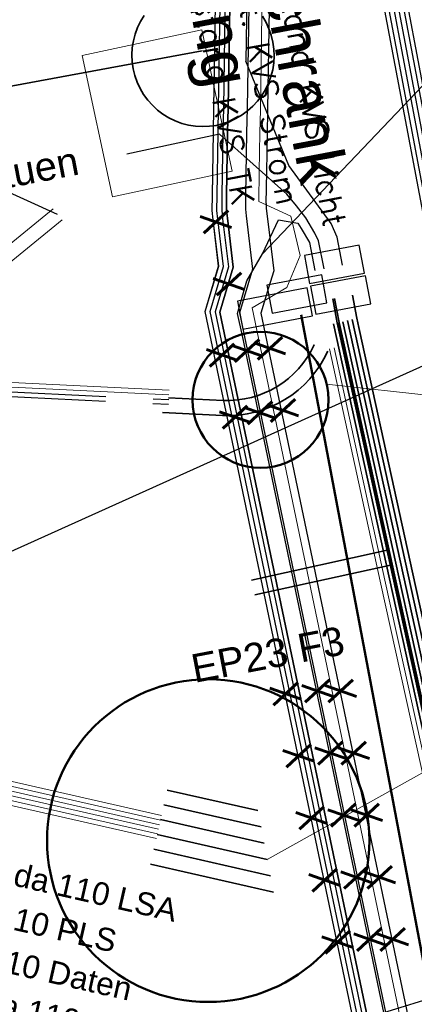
# Model space of a CAD drawing. Header units: metres. Extents: x -502 to 161, y -108 to 174.
# Tile 249 of 256: x 42.12 to 46.28, y 36.23 to 46.6. Entities that reach past the tile are written whole.
import ezdxf

# ---------------------------------------------------------------- set-up
doc = ezdxf.new("R2010")
doc.units = ezdxf.units.M
doc.header["$LTSCALE"] = 0.1
doc.linetypes.add('1', pattern=[70, 50, -20])
doc.linetypes.add('88', pattern=[35.001, 12.501, -5, 12.5, -5])
for name, color, linetype in [('BRI31-005.05-5p02-Koordinierung Lageplan 4. BA ZOB West 2022-06-15', 7, 'Continuous'), ('BRI31-005.06-5f07-Koordinierung Lageplan 4. BA ZOB Fernbusbahnh', 7, 'Continuous'), ('BRI32-005.02-5f05-Koordinierung Schemaplan 4 BA ZOB Teilbereich', 7, 'Continuous'), ('BRI32-005.03-5f06-Koordinierung Schemaplan 4 BA ZOB Teilbereich 2 Ost - Bahnhofsallee 2023-01-21', 7, 'Continuous')]:
    doc.layers.add(name, color=color, linetype=linetype)
doc.styles.add('Arial', font='arial.ttf')
doc.styles.add('Txt', font='txt_____.ttf')

msp = doc.modelspace()

# ---------------------------------------------------------------- linework, layer by layer
at = {"layer": 'BRI31-005.05-5p02-Koordinierung Lageplan 4. BA ZOB West 2022-06-15', "color": 190, "linetype": 'Continuous', "lineweight": 35, "true_color": 0x7f00ff, "transparency": 33554687, "flags": 128}
for points in [[(45.531, 43.422), (46.121, 40.733), (46.77, 37.784), (47.038, 37.058), (47.269, 36.697), (47.778, 34.593), (47.884, 34.154), (49.172, 28.83), (48.471, 26.187), (47.976, 24.157), (47.203, 22.152), (46.538, 13.561), (46.447, 12.357), (46.218, 7.537)], [(45.629, 43.446), (46.219, 40.755), (46.866, 37.812), (47.128, 37.102), (47.363, 36.737), (47.876, 34.617), (47.982, 34.178), (49.311, 28.686), (49.315, 28.669), (49.291, 28.303), (48.567, 26.162), (48.071, 24.127), (47.301, 22.126), (46.638, 13.553), (46.547, 12.353), (46.318, 7.533)]]:
    msp.add_lwpolyline(points, dxfattribs=at)
at = {"layer": 'BRI31-005.06-5f07-Koordinierung Lageplan 4. BA ZOB Fernbusbahnh', "color": 190, "linetype": 'Continuous', "lineweight": 30, "true_color": 0x7f00ff, "transparency": 33554687, "flags": 128}
for points in [[(45.531, 43.422), (46.121, 40.733), (46.77, 37.784), (47.038, 37.058), (47.269, 36.697), (47.778, 34.593), (47.884, 34.154), (49.172, 28.83), (48.471, 26.187), (47.976, 24.157), (47.203, 22.152), (46.538, 13.561), (46.447, 12.357), (46.218, 7.537)], [(45.629, 43.446), (46.219, 40.755), (46.866, 37.812), (47.128, 37.102), (47.363, 36.737), (47.876, 34.617), (47.982, 34.178), (49.311, 28.686), (49.315, 28.669), (49.291, 28.303), (48.567, 26.162), (48.071, 24.127), (47.301, 22.126), (46.638, 13.553), (46.547, 12.353), (46.318, 7.533)]]:
    msp.add_lwpolyline(points, dxfattribs=at)
at = {"layer": 'BRI32-005.02-5f05-Koordinierung Schemaplan 4 BA ZOB Teilbereich', "color": 1, "linetype": 'Continuous', "lineweight": 18, "true_color": 0xff0000, "transparency": 33554687}
for p, q in [((44.683, 44.137), (49.345, 49.031)), ((45.359, 42.762), (49.777, 42.279)), ((44.733, 37.755), (50.017, 40.705)), ((44.733, 37.755), (50.017, 40.705)), ((44.733, 37.755), (50.017, 40.705))]:
    msp.add_line(p, q, dxfattribs=at)
at = {"layer": 'BRI32-005.02-5f05-Koordinierung Schemaplan 4 BA ZOB Teilbereich', "color": 3, "linetype": 'Continuous', "lineweight": 25, "true_color": 0x00ff00, "transparency": 33554687}
msp.add_line((44.524, 47.183), (44.508, 46.167), dxfattribs=at)
msp.add_line((44.524, 47.183), (44.508, 46.167), dxfattribs=at)
at = {"layer": 'BRI32-005.02-5f05-Koordinierung Schemaplan 4 BA ZOB Teilbereich', "color": 1, "linetype": 'Continuous', "lineweight": 25, "true_color": 0xff0000, "transparency": 33554687}
for p, q in [((42.521, 44.552), (40.886, 45.29)), ((44.231, 35.612), (50.257, 37.462))]:
    msp.add_line(p, q, dxfattribs=at)
at = {"layer": 'BRI32-005.02-5f05-Koordinierung Schemaplan 4 BA ZOB Teilbereich', "color": 7, "linetype": 'Continuous', "lineweight": 25, "transparency": 33554687}
msp.add_line((41.225, 40.639), (50.091, 44.631), dxfattribs=at)
at = {"layer": 'BRI32-005.02-5f05-Koordinierung Schemaplan 4 BA ZOB Teilbereich', "color": 7, "linetype": 'Continuous', "lineweight": 13, "transparency": 33554687}
for p, q in [((43.696, 42.652), (34.791, 43.082)), ((43.698, 42.702), (34.793, 43.132))]:
    msp.add_line(p, q, dxfattribs=at)
at = {"layer": 'BRI32-005.02-5f05-Koordinierung Schemaplan 4 BA ZOB Teilbereich', "color": 250, "linetype": '88', "lineweight": 25, "true_color": 0x333333, "transparency": 33554687}
for p, q in [((34.787, 42.982), (43.692, 42.552)), ((34.789, 43.032), (43.694, 42.602))]:
    msp.add_line(p, q, dxfattribs=at)
at = {"layer": 'BRI32-005.02-5f05-Koordinierung Schemaplan 4 BA ZOB Teilbereich', "color": 190, "linetype": '1', "lineweight": 35, "true_color": 0x7f00ff, "transparency": 33554687}
for p, q in [((45.998, 41.014), (44.567, 40.7)), ((46.032, 40.858), (44.601, 40.544))]:
    msp.add_line(p, q, dxfattribs=at)
at = {"layer": 'BRI32-005.02-5f05-Koordinierung Schemaplan 4 BA ZOB Teilbereich', "color": 7, "linetype": 'Continuous', "lineweight": 35, "transparency": 33554687}
for p, q in [((43.677, 38.487), (44.635, 38.27)), ((44.668, 38.098), (43.642, 38.331)), ((43.607, 38.175), (44.701, 37.927)), ((43.571, 38.019), (44.733, 37.755)), ((43.536, 37.863), (44.766, 37.584)), ((43.5, 37.707), (44.799, 37.412))]:
    msp.add_line(p, q, dxfattribs=at)
at = {"layer": 'BRI32-005.02-5f05-Koordinierung Schemaplan 4 BA ZOB Teilbereich', "color": 250, "linetype": 'Continuous', "lineweight": 25, "true_color": 0x333333, "transparency": 33554687, "flags": 128}
for points in [[(34.224, 109.486), (35.711, 100.874), (46.469, 44.062), (46.491, 43.777)], [(46.541, 43.781), (46.519, 44.069), (35.76, 100.883), (34.273, 109.496)], [(34.322, 109.506), (35.809, 100.892), (46.569, 44.076), (46.591, 43.786)], [(46.641, 43.79), (46.619, 44.083), (35.858, 100.901), (34.371, 109.516)], [(34.42, 109.526), (35.907, 100.91), (46.669, 44.09), (46.691, 43.794)], [(46.741, 43.798), (46.719, 44.097), (35.956, 100.919), (34.469, 109.536)], [(35.343, 99.628), (37.1, 89.756), (38.496, 82.14), (39.939, 74.396), (41.331, 66.908), (42.806, 59.117), (44.243, 51.413), (44.603, 49.064), (44.69, 48.497), (44.64, 48.05), (44.544, 47.178), (44.52, 45.671), (44.515, 45.413), (44.504, 44.747), (44.502, 44.609), (44.51, 44.537), (44.577, 43.977), (44.44, 43.516), (46.066, 35.744), (46.074, 35.71), (46.125, 35.556), (46.25, 35.184), (46.06, 35.12)], [(35.343, 99.628), (37.1, 89.756), (38.496, 82.14), (39.939, 74.396), (41.331, 66.908), (42.806, 59.117), (44.243, 51.413), (44.603, 49.064), (44.69, 48.497), (44.64, 48.05), (44.544, 47.178), (44.52, 45.671), (44.515, 45.413), (44.504, 44.747), (44.502, 44.609), (44.51, 44.537), (44.577, 43.977), (44.44, 43.516), (46.066, 35.744), (46.074, 35.71), (46.125, 35.556), (46.25, 35.184), (46.06, 35.12)], [(35.095, 99.592), (36.855, 89.712), (38.25, 82.094), (39.693, 74.35), (41.085, 66.862), (42.561, 59.071), (43.995, 51.371), (44.355, 49.026), (44.438, 48.491), (44.392, 48.077), (44.294, 47.194), (44.27, 45.675), (44.265, 45.417), (44.254, 44.751), (44.252, 44.596), (44.262, 44.507), (44.323, 43.999), (44.182, 43.526), (45.822, 35.693), (45.832, 35.642), (45.887, 35.476), (45.933, 35.339)], [(46.06, 35.12), (45.935, 35.492), (45.88, 35.656), (45.87, 35.703), (44.234, 43.524), (44.373, 43.995), (44.312, 44.513), (44.302, 44.599), (44.304, 44.751), (44.315, 45.417), (44.32, 45.675), (44.344, 47.19), (44.442, 48.072), (44.488, 48.493), (44.405, 49.034), (44.045, 51.379), (42.611, 59.081), (41.135, 66.872), (39.743, 74.36), (38.3, 82.104), (36.905, 89.72), (35.145, 99.6)], [(46.06, 35.12), (45.935, 35.492), (45.88, 35.656), (45.87, 35.703), (44.234, 43.524), (44.373, 43.995), (44.312, 44.513), (44.302, 44.599), (44.304, 44.751), (44.315, 45.417), (44.32, 45.675), (44.344, 47.19), (44.442, 48.072), (44.488, 48.493), (44.405, 49.034), (44.045, 51.379), (42.611, 59.081), (41.135, 66.872), (39.743, 74.36), (38.3, 82.104), (36.905, 89.72), (35.145, 99.6)], [(35.145, 99.599), (36.904, 89.721), (38.299, 82.103), (39.742, 74.359), (41.134, 66.871), (42.61, 59.08), (44.044, 51.379), (44.404, 49.034), (44.488, 48.492), (44.442, 48.071), (44.344, 47.191), (44.32, 45.674), (44.315, 45.416), (44.304, 44.75), (44.302, 44.598), (44.312, 44.513), (44.374, 43.995), (44.234, 43.524), (45.871, 35.703), (45.88, 35.655), (45.934, 35.492), (45.981, 35.356)], [(45.724, 35.673), (44.078, 43.53), (44.221, 44.007), (44.162, 44.495), (44.152, 44.592), (44.154, 44.753), (44.165, 45.419), (44.17, 45.677), (44.194, 47.2), (44.292, 48.089), (44.338, 48.489), (44.257, 49.01), (43.897, 51.355), (42.463, 59.053)], [(45.772, 35.683), (44.13, 43.528), (44.271, 44.003), (44.212, 44.501), (44.202, 44.594), (44.204, 44.753), (44.215, 45.419), (44.22, 45.677), (44.244, 47.196), (44.342, 48.083), (44.388, 48.491), (44.307, 49.018), (43.947, 51.363), (42.513, 59.063)], [(46.368, 7.531), (46.597, 12.351), (46.688, 13.549), (47.35, 22.113), (48.119, 24.112), (48.615, 26.149), (49.048, 27.431), (49.34, 28.293), (49.36, 28.698), (48.031, 34.19), (47.925, 34.629), (47.41, 36.757), (47.173, 37.124), (46.914, 37.826), (46.268, 40.766), (45.678, 43.458)]]:
    msp.add_lwpolyline(points, dxfattribs=at)
at = {"layer": 'BRI32-005.02-5f05-Koordinierung Schemaplan 4 BA ZOB Teilbereich', "color": 1, "linetype": 'Continuous', "lineweight": 25, "true_color": 0xff0000, "transparency": 33554687, "flags": 128}
for points in [[(44.722, 44.668), (44.728, 45.002), (44.735, 45.409), (44.739, 45.642), (44.739, 45.658), (44.764, 47.156), (44.888, 48.293), (44.911, 48.504), (44.846, 48.928), (44.46, 51.45), (43.022, 59.158), (41.548, 66.949), (40.156, 74.437), (38.713, 82.18), (37.317, 89.795), (35.561, 99.66), (35.314, 101.865), (35.207, 102.138), (35.178, 102.456), (35.279, 102.916), (35.066, 104.017), (35.116, 104.292)], [(45.723, 35.672), (44.078, 43.53), (44.22, 44.007), (44.162, 44.495), (44.152, 44.592), (44.154, 44.754), (44.165, 45.42), (44.17, 45.678), (44.194, 47.199), (44.292, 48.089), (44.338, 48.49), (44.258, 49.01), (43.898, 51.355), (42.464, 59.054)], [(44.722, 44.668), (44.721, 44.615), (44.745, 44.42), (44.801, 43.958), (44.747, 43.78), (44.665, 43.511), (44.679, 43.445), (46.281, 35.788), (46.577, 34.754), (46.726, 34.572)]]:
    msp.add_lwpolyline(points, dxfattribs=at)
at = {"layer": 'BRI32-005.02-5f05-Koordinierung Schemaplan 4 BA ZOB Teilbereich', "color": 35, "linetype": 'Continuous', "lineweight": 13, "true_color": 0x99724c, "transparency": 33554687, "flags": 128}
for points in [[(45.079, 44.121), (44.982, 44.533), (44.807, 44.614), (44.643, 44.69), (44.648, 45.004), (44.655, 45.411), (44.66, 45.655), (44.66, 45.663), (44.684, 47.165), (44.802, 48.235), (44.831, 48.5), (44.761, 48.958), (44.381, 51.436), (42.944, 59.143), (41.469, 66.934), (40.077, 74.422), (38.634, 82.166), (37.238, 89.781), (35.482, 99.648)], [(46.681, 35.308), (46.558, 35.652), (46.203, 35.772), (44.572, 43.569), (44.939, 43.783), (45.079, 44.121)]]:
    msp.add_lwpolyline(points, dxfattribs=at)
at = {"layer": 'BRI32-005.02-5f05-Koordinierung Schemaplan 4 BA ZOB Teilbereich', "color": 142, "linetype": 'Continuous', "lineweight": 35, "true_color": 0x0099cc, "transparency": 33554687, "flags": 128}
for points in [[(44.792, 46.368), (44.802, 46.295), (44.805, 46.222), (44.801, 46.148), (44.79, 46.076), (44.771, 46.004), (44.746, 45.935), (44.714, 45.869), (44.675, 45.806), (44.631, 45.747), (44.581, 45.693), (44.526, 45.644), (44.467, 45.601), (44.403, 45.564), (44.336, 45.533), (44.267, 45.509), (44.195, 45.491), (44.123, 45.481), (44.049, 45.478), (43.976, 45.482), (43.903, 45.494), (43.832, 45.512), (43.762, 45.538), (43.696, 45.57), (43.633, 45.608), (43.575, 45.652), (43.521, 45.702), (43.472, 45.757), (43.428, 45.817), (43.391, 45.88), (43.36, 45.947), (43.336, 46.016), (43.318, 46.088), (43.308, 46.161), (43.305, 46.234), (43.309, 46.308), (43.321, 46.381), (43.339, 46.452), (43.365, 46.521), (43.397, 46.587), (43.435, 46.65)], [(44.682, 46.64), (44.72, 46.576), (44.75, 46.509), (44.775, 46.44), (44.792, 46.368)], [(30.878, 44.922), (33.009, 44.239), (44.046, 46.277)]]:
    msp.add_lwpolyline(points, dxfattribs=at)
at = {"layer": 'BRI32-005.02-5f05-Koordinierung Schemaplan 4 BA ZOB Teilbereich', "color": 7, "linetype": 'Continuous', "lineweight": 13, "transparency": 33554687, "flags": 128}
for points in [[(44.041, 46.498), (44.362, 45.008), (43.102, 44.737), (42.781, 46.227), (44.041, 46.498)], [(44.041, 46.498), (44.362, 45.008), (43.102, 44.737), (42.781, 46.227), (44.041, 46.498)], [(47.72, 34.578), (47.212, 36.673), (46.984, 37.031), (46.713, 37.767), (46.062, 40.72), (45.499, 43.285), (45.472, 43.409), (45.425, 43.663)], [(52.089, 26.179), (53.084, 26.487), (53.775, 26.89), (53.809, 27.097), (53.689, 27.897), (53.78, 28.329), (53.811, 28.477), (53.7, 28.497), (53.513, 28.472), (52.707, 28.401), (52.007, 28.382), (50.819, 28.582), (50.334, 28.571), (49.319, 29.076), (48.891, 29.818), (47.85, 34.126), (47.739, 34.583), (47.231, 36.681), (47.002, 37.04), (46.732, 37.773), (46.082, 40.724), (45.536, 43.211), (45.492, 43.413), (45.443, 43.666)], [(45.388, 43.135), (45.925, 40.689), (46.578, 37.728), (46.858, 36.97), (47.081, 36.617), (47.582, 34.545), (47.693, 34.085), (48.738, 29.767), (49.189, 28.966), (50.304, 28.463), (50.883, 28.302), (52.173, 28.156), (53.896, 27.936), (54.489, 27.86), (54.51, 27.858)], [(45.437, 43.146), (45.974, 40.7), (46.626, 37.742), (46.903, 36.992), (47.128, 36.637), (47.631, 34.557), (47.742, 34.097), (48.786, 29.78), (49.23, 29), (50.318, 28.512), (50.891, 28.351), (52.16, 28.057), (53.883, 27.837), (54.495, 27.759), (54.528, 27.755)], [(43.618, 38.22), (38.485, 39.384), (31.772, 37.97)], [(43.607, 38.171), (38.485, 39.333), (31.782, 37.921)], [(43.596, 38.122), (38.485, 39.282), (31.792, 37.872)], [(31.802, 37.823), (38.485, 39.231), (43.585, 38.073)], [(31.812, 37.774), (38.485, 39.18), (43.574, 38.024)], [(31.822, 37.725), (38.485, 39.129), (43.563, 37.975)]]:
    msp.add_lwpolyline(points, dxfattribs=at)
at = {"layer": 'BRI32-005.02-5f05-Koordinierung Schemaplan 4 BA ZOB Teilbereich', "color": 3, "linetype": 'Continuous', "lineweight": 25, "true_color": 0x00ff00, "transparency": 33554687, "flags": 128}
for points in [[(45.528, 44.016), (45.471, 44.311), (45.407, 44.456), (45.339, 44.549), (44.962, 45.067), (44.508, 46.167)], [(45.528, 44.016), (45.471, 44.311), (45.407, 44.456), (45.339, 44.549), (44.962, 45.067), (44.508, 46.167)], [(45.332, 43.978), (45.275, 44.273), (45.234, 44.356), (45.141, 44.517), (45.04, 44.642), (44.938, 44.767), (44.229, 45.397), (43.251, 45.186)], [(45.332, 43.978), (45.275, 44.273), (45.234, 44.356), (45.141, 44.517), (45.04, 44.642), (44.938, 44.767), (44.229, 45.397), (43.251, 45.186)], [(47.201, 33.384), (46.357, 34.801), (46.231, 35.178), (46.106, 35.55), (46.052, 35.71), (46.046, 35.74), (44.47, 43.273), (44.42, 43.51), (44.519, 43.851), (44.683, 44.137), (44.853, 44.497), (45.057, 44.462), (45.091, 44.403), (45.177, 44.255), (45.234, 43.96)], [(47.201, 33.384), (46.357, 34.801), (46.231, 35.178), (46.106, 35.55), (46.052, 35.71), (46.046, 35.74), (44.47, 43.273), (44.42, 43.51), (44.519, 43.851), (44.683, 44.137), (44.853, 44.497), (45.057, 44.462), (45.091, 44.403), (45.177, 44.255), (45.234, 43.96)]]:
    msp.add_lwpolyline(points, dxfattribs=at)
at = {"layer": 'BRI32-005.02-5f05-Koordinierung Schemaplan 4 BA ZOB Teilbereich', "color": 1, "linetype": 'Continuous', "lineweight": 18, "true_color": 0xff0000, "transparency": 33554687, "flags": 128}
for points in [[(42.473, 44.61), (38.93, 41.718), (37.877, 38.17)], [(42.568, 44.494), (39.06, 41.632), (39.06, 41.632), (38.021, 38.128), (37.877, 38.17), (38.93, 41.718), (38.93, 41.718), (42.473, 44.61)], [(42.568, 44.494), (39.06, 41.632), (38.021, 38.128)]]:
    msp.add_lwpolyline(points, dxfattribs=at)
at = {"layer": 'BRI32-005.02-5f05-Koordinierung Schemaplan 4 BA ZOB Teilbereich', "color": 7, "linetype": 'Continuous', "lineweight": 25, "transparency": 33554687, "flags": 128}
for points in [[(45.76, 43.935), (45.704, 44.23), (45.124, 44.12), (45.18, 43.825), (45.76, 43.935)], [(45.363, 43.622), (45.307, 43.916), (44.728, 43.807), (44.783, 43.512), (45.363, 43.622)], [(45.824, 43.612), (45.768, 43.907), (45.189, 43.797), (45.245, 43.502), (45.824, 43.612)], [(45.211, 43.485), (45.155, 43.779), (44.418, 43.64), (44.474, 43.345), (45.211, 43.485)]]:
    msp.add_lwpolyline(points, dxfattribs=at)
at = {"layer": 'BRI32-005.02-5f05-Koordinierung Schemaplan 4 BA ZOB Teilbereich', "color": 190, "linetype": 'Continuous', "lineweight": 35, "true_color": 0x7f00ff, "transparency": 33554687, "flags": 128}
for points in [[(46.368, 7.531), (46.597, 12.351), (46.688, 13.549), (47.35, 22.113), (48.119, 24.112), (48.615, 26.149), (49.048, 27.431), (49.34, 28.293), (49.36, 28.698), (48.031, 34.19), (47.925, 34.629), (47.41, 36.757), (47.173, 37.124), (46.914, 37.826), (46.268, 40.766), (45.706, 43.33), (45.699, 43.361), (45.678, 43.458), (45.631, 43.703)], [(46.368, 7.531), (46.597, 12.351), (46.688, 13.549), (47.35, 22.113), (48.119, 24.112), (48.615, 26.149), (49.048, 27.431), (49.34, 28.293), (49.36, 28.698), (48.031, 34.19), (47.925, 34.629), (47.41, 36.757), (47.173, 37.124), (46.914, 37.826), (46.268, 40.766), (45.706, 43.33), (45.699, 43.361), (45.678, 43.458), (45.631, 43.703)], [(54.762, 23.317), (54.665, 23.485), (53.838, 28.005), (53.798, 28.108), (53.8, 28.408), (53.703, 28.477), (53.515, 28.452), (52.708, 28.381), (52.006, 28.362), (50.818, 28.562), (50.33, 28.551), (49.305, 29.061), (48.872, 29.811), (47.831, 34.121), (47.72, 34.578), (47.212, 36.673), (46.984, 37.031), (46.713, 37.767), (46.062, 40.72), (45.499, 43.285), (45.472, 43.409), (45.425, 43.663)], [(53.084, 26.487), (53.775, 26.89), (53.809, 27.097), (53.689, 27.897), (53.78, 28.329), (53.811, 28.477), (53.7, 28.497), (53.513, 28.472), (52.707, 28.401), (52.007, 28.382), (50.819, 28.582), (50.334, 28.571), (49.319, 29.076), (48.891, 29.818), (47.85, 34.126), (47.739, 34.583), (47.231, 36.681), (47.002, 37.04), (46.732, 37.773), (46.082, 40.724), (45.536, 43.211), (45.492, 43.413), (45.443, 43.666)], [(66.729, 29.787), (63.218, 29.327), (60.971, 29.117), (60.606, 29.117), (60.291, 29.247), (59.917, 29.377), (59.471, 29.387), (58.468, 29.236), (54.291, 28.616), (53.51, 28.512), (52.703, 28.441), (52.005, 28.422), (50.82, 28.622), (50.346, 28.609), (49.271, 29.034), (48.834, 29.798), (47.68, 34.569), (47.175, 36.657), (46.948, 37.014), (46.674, 37.756), (46.023, 40.711), (45.433, 43.4)], [(66.735, 29.737), (63.224, 29.277), (60.973, 29.067), (60.596, 29.067), (60.273, 29.201), (59.908, 29.327), (59.47, 29.337), (58.475, 29.187), (54.298, 28.567), (53.514, 28.462), (52.707, 28.391), (52.007, 28.372), (50.819, 28.572), (50.332, 28.561), (49.312, 29.068), (48.882, 29.814), (47.84, 34.124), (47.729, 34.581), (47.222, 36.677), (46.993, 37.036), (46.722, 37.77), (46.072, 40.722), (45.482, 43.411)], [(45.531, 43.422), (46.121, 40.733), (46.77, 37.784), (47.038, 37.058), (47.269, 36.697), (47.778, 34.593), (47.884, 34.154), (49.172, 28.83), (48.471, 26.187), (47.976, 24.157), (47.203, 22.152), (46.538, 13.561), (46.447, 12.357), (46.218, 7.537)], [(46.268, 7.535), (46.497, 12.355), (46.588, 13.557), (47.252, 22.141), (48.024, 24.142), (48.519, 26.175), (49.224, 28.829), (47.933, 34.166), (47.827, 34.605), (47.316, 36.717), (47.083, 37.08), (46.818, 37.798), (46.17, 40.744), (45.58, 43.433)], [(45.629, 43.446), (46.219, 40.755), (46.866, 37.812), (47.128, 37.102), (47.363, 36.737), (47.876, 34.617), (47.982, 34.178), (49.311, 28.686), (49.315, 28.669), (49.291, 28.303), (48.567, 26.162), (48.071, 24.127), (47.301, 22.126), (46.638, 13.553), (46.547, 12.353), (46.318, 7.533)]]:
    msp.add_lwpolyline(points, dxfattribs=at)
at = {"layer": 'BRI32-005.02-5f05-Koordinierung Schemaplan 4 BA ZOB Teilbereich', "color": 114, "linetype": 'Continuous', "lineweight": 50, "true_color": 0x00994c, "transparency": 33554687, "flags": 128}
msp.add_lwpolyline([(86.746, 32.886), (62.474, 29.379), (58.844, 27.268), (54.675, 26.174), (52.837, 26.743), (50.883, 27.391), (47.635, 30.033), (45.089, 43.494)], dxfattribs=at)
at = {"layer": 'BRI32-005.02-5f05-Koordinierung Schemaplan 4 BA ZOB Teilbereich', "color": 190, "linetype": 'Continuous', "lineweight": 35, "true_color": 0x7f00ff, "transparency": 33554687, "flags": 128}
for points in [[(45.226, 43.177), (45.226, 43.177, -0.307115), (44.267, 42.593), (44.267, 42.593), (43.69, 42.621)], [(45.371, 43.111, -0.307115), (44.26, 42.433), (43.626, 42.464)]]:
    msp.add_lwpolyline(points, format="xyb", dxfattribs=at)
at = {"layer": 'BRI32-005.02-5f05-Koordinierung Schemaplan 4 BA ZOB Teilbereich', "color": 1, "linetype": 'Continuous', "lineweight": 50, "true_color": 0xff0000, "transparency": 33554687}
for centre, radius in [((44.661, 42.599), 0.717), ((44.11, 37.954), 1.7), ((44.11, 37.954), 1.7), ((44.11, 37.954), 1.7)]:
    msp.add_circle(centre, radius, dxfattribs=at)
at = {"layer": 'BRI32-005.03-5f06-Koordinierung Schemaplan 4 BA ZOB Teilbereich 2 Ost - Bahnhofsallee 2023-01-21', "color": 190, "linetype": 'Continuous', "lineweight": 30, "true_color": 0x7f00ff, "transparency": 33554687, "flags": 128}
for points in [[(45.531, 43.422), (46.121, 40.733), (46.77, 37.784), (47.038, 37.058), (47.269, 36.697), (47.778, 34.593), (47.884, 34.154), (49.172, 28.83), (48.471, 26.187), (47.976, 24.157), (47.203, 22.152), (46.538, 13.561), (46.447, 12.357), (46.218, 7.537)], [(45.629, 43.446), (46.219, 40.755), (46.866, 37.812), (47.128, 37.102), (47.363, 36.737), (47.876, 34.617), (47.982, 34.178), (49.311, 28.686), (49.315, 28.669), (49.291, 28.303), (48.567, 26.162), (48.071, 24.127), (47.301, 22.126), (46.638, 13.553), (46.547, 12.353), (46.318, 7.533)]]:
    msp.add_lwpolyline(points, dxfattribs=at)

# ---------------------------------------------------------------- texts
at = {"layer": 'BRI32-005.02-5f05-Koordinierung Schemaplan 4 BA ZOB Teilbereich', "color": 7, "transparency": 33554687, "attachment_point": 1, "line_spacing_factor": 0.25}
for s, insert, char_height, rotation, style in [('Kabelverteilschrank', (44.445, 50.927), 0.5, 280.7257, 'Arial'), ('Beleuchtung', (43.85, 49.77), 0.5, 280.7257, 'Arial'), ('Bestand KVS Licht', (45.013, 47.387), 0.24, 280.7257, 'Txt'), ('DFI abbauen', (40.328, 44.816), 0.3, 10.8197, 'Arial'), ('2 x da 110 LSA', (41.568, 37.838), 0.24, 347.2232, 'Arial'), ('da 110 PLS', (41.455, 37.395), 0.24, 347.2232, 'Arial'), ('da 110 Daten', (41.362, 36.946), 0.24, 347.2232, 'Arial'), ('2 x da 110 Res', (41.249, 36.508), 0.24, 347.2232, 'Arial')]:
    msp.add_mtext(s, dxfattribs=dict(at, insert=insert, char_height=char_height, rotation=rotation, style=style))
at = {"layer": 'BRI32-005.02-5f05-Koordinierung Schemaplan 4 BA ZOB Teilbereich', "color": 251, "true_color": 0x5b5b5b, "transparency": 33554687, "insert": (44.574, 47.318), "char_height": 0.24, "attachment_point": 1, "rotation": 280.7257, "line_spacing_factor": 0.25, "style": 'Txt'}
msp.add_mtext('best. KVS Strom', dxfattribs=at)
at = {"layer": 'BRI32-005.02-5f05-Koordinierung Schemaplan 4 BA ZOB Teilbereich', "color": 255, "transparency": 33554687, "insert": (44.117, 47.233), "char_height": 0.24, "attachment_point": 1, "rotation": 280.7257, "line_spacing_factor": 0.25, "style": 'Txt'}
msp.add_mtext('Bestand KVS TK', dxfattribs=at)
at = {"layer": 'BRI32-005.02-5f05-Koordinierung Schemaplan 4 BA ZOB Teilbereich', "color": 2, "true_color": 0xffff00, "transparency": 33554687, "char_height": 0.3, "attachment_point": 1, "rotation": 281.8236, "line_spacing_factor": 0.25, "style": 'Txt'}
for s, insert in [('X  X', (44.312, 44.63)), ('X  X', (44.882, 43.298)), ('X  X', (44.377, 43.227)), ('X  X', (44.639, 43.273)), ('X  X  X  X  X', (45.047, 39.658)), ('X  X  X  X  X', (45.383, 39.687)), ('X  X  X  X  X', (45.629, 39.687))]:
    msp.add_mtext(s, dxfattribs=dict(at, insert=insert))
at = {"layer": 'BRI32-005.02-5f05-Koordinierung Schemaplan 4 BA ZOB Teilbereich', "color": 190, "true_color": 0x7f00ff, "transparency": 33554687, "insert": (43.909, 39.91), "char_height": 0.3, "attachment_point": 1, "rotation": 10.8197, "line_spacing_factor": 0.25, "style": 'Arial'}
msp.add_mtext('EP23 F3', dxfattribs=at)

doc.saveas('drawing.dxf')
